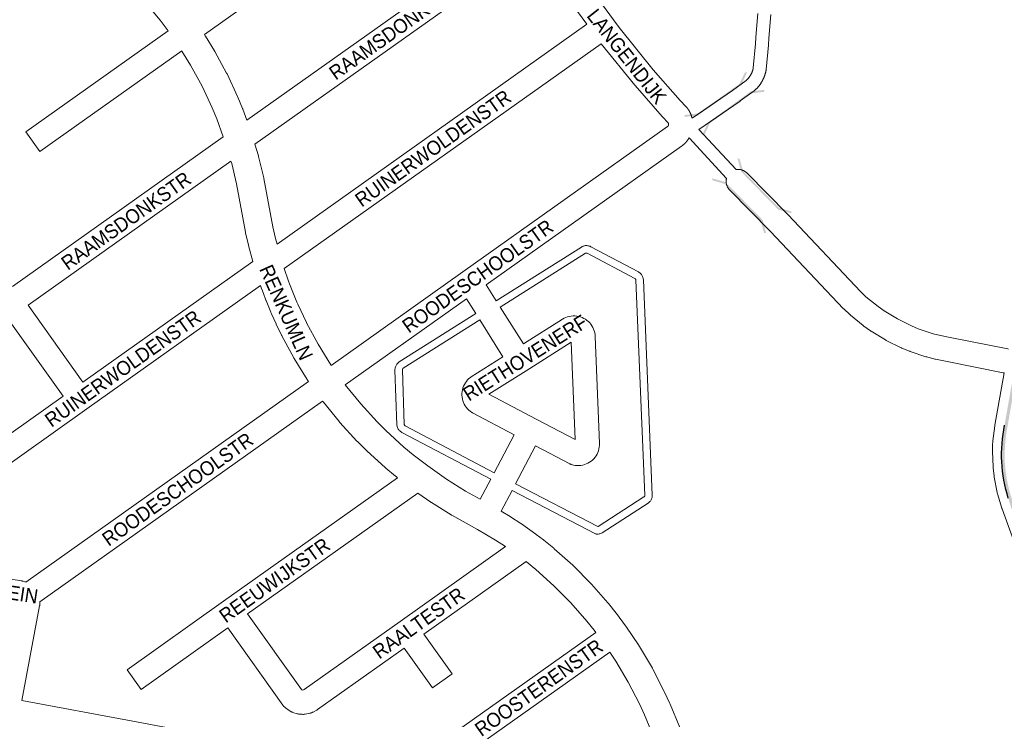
# Paper-space layout 'Layout1' of a CAD drawing. Header units: metres. Extents: x 123097 to 144122, y 392739 to 407589.
# Tile 34 of 256: x 126712 to 127243, y 399716 to 400093. Entities that reach past the tile are written whole.
import ezdxf
from ezdxf.enums import TextEntityAlignment as Align

# ---------------------------------------------------------------- set-up
doc = ezdxf.new("R2010")
doc.units = ezdxf.units.M
doc.header["$MEASUREMENT"] = 0
for name, color, linetype, lineweight in [('gs-anno-wegen algemeen tekst', 7, 'Continuous', 0), ('gs-knt-aanvullende hoofdweg', 7, 'Continuous', 0), ('gs-knt-fietspaden', 7, 'Continuous', 0), ('gs-knt-paden', 7, 'Continuous', 0), ('gs-knt-wegen algemeen', 7, 'Continuous', 0), ('gs-symb-viaduct', 7, 'Continuous', 0), ('gs-vlk-plantopografie wegen algemeen', 7, 'Continuous', 0), ('ir-ARC-fietspaden naastliggend- te inspecteren', 1, 'Continuous', 0)]:
    doc.layers.add(name, color=color, linetype=linetype, lineweight=lineweight)
doc.styles.add('Style-Arial', font='arial.ttf')

# ---------------------------------------------------------------- blocks, each defined once
blk = doc.blocks.new('gg0-viaduct_6')
at = {"layer": 'gs-symb-viaduct', "linetype": 'Continuous'}
blk.add_hatch(color=7, dxfattribs=at).paths.add_polyline_path([(-55.8, -16.9), (-58, -14), (-40, 0), (40, 0), (58, -14), (55.8, -16.9), (38.7, -3.7), (-38.7, -3.7)])

psp = doc.layouts.get("Layout1")

# ---------------------------------------------------------------- hatches: boundary and pattern name
at = {"layer": 'ir-ARC-fietspaden naastliggend- te inspecteren', "linetype": 'Continuous', "lineweight": 30, "extrusion": (0, 0, -1)}
psp.add_hatch(color=1, dxfattribs=at).paths.add_polyline_path([(-127247.887, 399827.379, 0.0143141), (-127245.427, 399834.987, 0.0568567), (-127241.879, 399854.581, 0.0574398), (-127243.408, 399874.483), (-127247.309, 399896.623), (-127248.97, 399896.355), (-127245.091, 399874.22, -0.0556156), (-127243.525, 399854.699, -0.0557179), (-127247.023, 399835.485, -0.0125813), (-127249.445, 399828), (-127263.078, 399791.077), (-127264.511, 399787.093), (-127264.511, 399786.28), (-127264.803, 399786.28), (-127273.364, 399762.478), (-127286.209, 399726.934), (-127286.209, 399726.476), (-127286.375, 399726.476), (-127287.372, 399723.716), (-127285.519, 399723.069), (-127283.13, 399729.79), (-127283.132, 399729.79), (-127282.876, 399730.496), (-127282.876, 399730.496), (-127277.846, 399744.372), (-127277.853, 399744.374), (-127277.597, 399745.08), (-127277.591, 399745.077), (-127271.398, 399762.161), (-127271.271, 399762.514), (-127271.271, 399762.514), (-127266.626, 399775.398), (-127266.635, 399775.401), (-127266.379, 399776.107), (-127266.372, 399776.104)])

# ---------------------------------------------------------------- linework, layer by layer
at = {"layer": 'gs-knt-aanvullende hoofdweg', "color": 7, "linetype": 'Continuous', "flags": 128}
for points in [[(126791.986, 400087.385), (126791.533, 400088.045), (126787.688, 400093.115), (126779.328, 400103.173), (126775.04, 400107.886), (126765.83, 400117.14), (126759.101, 400123.248), (126751.842, 400129.27), (126742.776, 400136.136), (126739.55, 400138.371), (126732.067, 400143.318), (126720.884, 400149.888), (126715.487, 400152.603)], [(126811.6, 400085.348), (126812.004, 400084.758), (126812.113, 400084.595), (126812.218, 400084.429), (126817.007, 400076.603), (126817.103, 400076.441), (126817.195, 400076.277), (126823.614, 400064.498), (126823.719, 400064.3), (126823.817, 400064.098), (126829.523, 400051.957), (126829.659, 400051.651), (126832.238, 400045.458), (126832.307, 400045.285), (126832.373, 400045.11), (126834.53, 400039.105)], [(126821.815, 400030.073), (126818.3, 400039.856), (126815.858, 400045.721), (126810.318, 400057.507), (126804.097, 400068.924), (126799.509, 400076.422), (126799.353, 400076.648)], [(126838.886, 400026.229), (126840.776, 400019.87), (126840.829, 400019.684), (126840.877, 400019.496), (126843.632, 400008.101), (126843.678, 400007.896), (126843.719, 400007.691), (126848.527, 399981.467), (126849.956, 399975.258), (126850.814, 399972.169)], [(126837.795, 399962.92), (126835.439, 399971.4), (126835.356, 399971.726), (126833.852, 399978.263), (126833.784, 399978.592), (126828.983, 400004.775), (126826.323, 400015.778), (126825.948, 400017.038)], [(126854.721, 399958.973), (126856.99, 399952.257), (126857.57, 399950.715), (126861.513, 399940.885), (126862.004, 399939.785), (126866.628, 399929.886), (126866.738, 399929.658), (126872.92, 399918.196), (126879.773, 399907.128), (126880.031, 399906.751)], [(126867.784, 399898.051), (126867.281, 399898.786), (126867.093, 399899.075), (126860.031, 399910.481), (126859.916, 399910.673), (126859.807, 399910.869), (126853.439, 399922.675), (126853.337, 399922.87), (126853.316, 399922.916), (126853.287, 399922.973), (126850.369, 399929.015), (126850.274, 399929.218), (126847.886, 399934.53), (126847.538, 399935.342), (126847.45, 399935.548), (126844.898, 399941.752), (126844.814, 399941.965), (126843.458, 399945.57), (126843.094, 399946.477), (126842.896, 399947.064), (126842.33, 399948.57), (126842.23, 399948.852), (126841.896, 399949.862)], [(127294.65, 399683.7), (127242.04, 399829.304), (127241.973, 399829.498), (127241.911, 399829.694), (127239.586, 399837.428), (127239.516, 399837.675), (127239.497, 399837.755), (127239.485, 399837.799), (127239.455, 399837.924), (127239.402, 399838.175), (127237.819, 399846.428), (127237.77, 399846.717), (127237.732, 399847.007), (127237.235, 399851.443), (127237.208, 399851.735), (127237.192, 399852.028), (127236.914, 399860.33), (127236.91, 399860.623), (127236.911, 399860.646), (127236.932, 399863.186), (127236.94, 399863.456), (127236.942, 399863.499), (127236.957, 399863.726), (127236.964, 399863.81), (127237.135, 399865.664), (127237.135, 399865.668), (127237.136, 399865.671), (127237.142, 399865.73), (127237.165, 399865.959), (127238.163, 399874.062), (127238.168, 399874.106), (127238.192, 399874.282), (127238.228, 399874.502), (127243.243, 399902.727)], [(126887.601, 399896.158), (126895.946, 399885.932), (126904.902, 399876.187), (126909.493, 399871.613), (126919.312, 399862.656), (126924.302, 399858.491), (126932.122, 399852.466), (126942.28, 399845.26), (126952.504, 399838.899), (126960.51, 399834.5)], [(126915.861, 399846.033), (126915.019, 399846.682), (126914.789, 399846.866), (126909.56, 399851.231), (126909.312, 399851.447), (126899.248, 399860.628), (126899.008, 399860.856), (126894.183, 399865.664), (126893.955, 399865.902), (126884.737, 399875.931), (126884.59, 399876.096), (126884.448, 399876.265), (126875.836, 399886.819), (126875.633, 399887.079), (126875.352, 399887.456)], [(126974.079, 399808.885), (126974.062, 399808.898), (126968.722, 399812.403), (126958.991, 399818.197), (126945.092, 399825.833), (126944.916, 399825.933), (126944.742, 399826.038), (126934.153, 399832.626), (126933.962, 399832.749), (126933.775, 399832.878), (126926.795, 399837.829)], [(126971.822, 399828.038), (126976.547, 399825.225), (126976.826, 399825.05), (126982.429, 399821.372), (126982.676, 399821.203), (126990.527, 399815.59), (126990.662, 399815.491), (126994.523, 399812.598), (126994.776, 399812.4), (127000.156, 399807.997), (127000.414, 399807.776), (127010.425, 399798.799), (127010.589, 399798.648), (127010.749, 399798.491), (127020.208, 399788.934), (127020.362, 399788.773), (127020.512, 399788.607), (127029.386, 399778.505), (127029.601, 399778.249), (127033.809, 399773.005), (127033.995, 399772.765), (127038.882, 399766.142), (127039.076, 399765.866), (127046.167, 399755.294), (127046.283, 399755.116), (127046.394, 399754.935), (127053.342, 399743.188), (127053.451, 399742.998), (127053.554, 399742.804), (127059.804, 399730.671), (127059.948, 399730.374), (127062.803, 399724.174), (127062.935, 399723.872), (127068.094, 399711.237)], [(127022.849, 399762.572), (127022, 399763.723), (127017.991, 399768.718), (127009.375, 399778.527), (127000.231, 399787.766), (126990.512, 399796.481), (126985.388, 399800.674), (126985.2, 399800.815)], [(127065.866, 399660.461), (127065.777, 399661.15), (127064.689, 399667.571), (127061.901, 399680.537), (127058.373, 399693.264), (127054.105, 399705.763), (127049.092, 399718.041), (127046.375, 399723.94), (127040.302, 399735.731), (127033.575, 399747.104), (127030.342, 399751.924)]]:
    psp.add_lwpolyline(points, dxfattribs=at)
at = {"layer": 'gs-knt-fietspaden', "color": 7, "linetype": 'Continuous', "flags": 128}
for points in [[(127074.792, 400040.161), (127096.677, 400055.224), (127104.029, 400060.634), (127104.752, 400061.234), (127105.303, 400061.859), (127105.976, 400062.857), (127106.019, 400062.921), (127106.061, 400062.986), (127106.102, 400063.051), (127106.144, 400063.116), (127106.184, 400063.181), (127106.225, 400063.247), (127106.265, 400063.313), (127106.304, 400063.379), (127106.344, 400063.445), (127106.382, 400063.512), (127106.421, 400063.579), (127106.458, 400063.646), (127106.496, 400063.713), (127106.533, 400063.781), (127106.57, 400063.849), (127106.606, 400063.917), (127106.642, 400063.985), (127106.677, 400064.053), (127106.712, 400064.122), (127106.747, 400064.191), (127106.781, 400064.26), (127106.814, 400064.329), (127106.848, 400064.399), (127106.881, 400064.469), (127106.913, 400064.539), (127106.945, 400064.609), (127106.976, 400064.679), (127107.007, 400064.749), (127107.038, 400064.82), (127107.068, 400064.891), (127107.098, 400064.962), (127107.127, 400065.034), (127107.156, 400065.105), (127107.185, 400065.177), (127107.213, 400065.249), (127107.24, 400065.32), (127107.267, 400065.393), (127107.294, 400065.465), (127107.32, 400065.538), (127107.346, 400065.61), (127107.371, 400065.683), (127107.396, 400065.756), (127107.42, 400065.829), (127107.444, 400065.902), (127107.468, 400065.976), (127107.491, 400066.049), (127107.513, 400066.123), (127107.535, 400066.197), (127107.557, 400066.271), (127107.578, 400066.345), (127107.599, 400066.419), (127107.619, 400066.493), (127107.639, 400066.568), (127107.658, 400066.642), (127107.677, 400066.717), (127107.695, 400066.792), (127107.713, 400066.867), (127107.731, 400066.942), (127107.748, 400067.017), (127107.764, 400067.093), (127107.78, 400067.168), (127107.796, 400067.243), (127107.811, 400067.319), (127107.826, 400067.394), (127109.024, 400080.313), (127109.219, 400083.865), (127109.226, 400083.962), (127110.286, 400096.728)], [(127117.281, 400096.131), (127116.226, 400083.43), (127116.03, 400079.861), (127116.02, 400079.73), (127114.801, 400066.589), (127114.784, 400066.441), (127114.761, 400066.295), (127114.739, 400066.172), (127114.716, 400066.05), (127114.692, 400065.928), (127114.667, 400065.806), (127114.642, 400065.684), (127114.616, 400065.563), (127114.589, 400065.441), (127114.561, 400065.321), (127114.532, 400065.199), (127114.503, 400065.079), (127114.473, 400064.958), (127114.442, 400064.837), (127114.411, 400064.717), (127114.378, 400064.597), (127114.345, 400064.477), (127114.311, 400064.358), (127114.276, 400064.238), (127114.241, 400064.119), (127114.205, 400064), (127114.168, 400063.881), (127114.13, 400063.763), (127114.092, 400063.645), (127114.052, 400063.526), (127114.012, 400063.409), (127113.972, 400063.291), (127113.93, 400063.174), (127113.888, 400063.057), (127113.845, 400062.941), (127113.801, 400062.824), (127113.757, 400062.708), (127113.711, 400062.592), (127113.665, 400062.477), (127113.619, 400062.361), (127113.571, 400062.246), (127113.523, 400062.131), (127113.474, 400062.017), (127113.424, 400061.903), (127113.374, 400061.79), (127113.323, 400061.676), (127113.271, 400061.563), (127113.219, 400061.45), (127113.166, 400061.338), (127113.111, 400061.226), (127113.057, 400061.114), (127113.001, 400061.003), (127112.945, 400060.892), (127112.888, 400060.781), (127112.831, 400060.671), (127112.772, 400060.561), (127112.714, 400060.452), (127112.654, 400060.343), (127112.594, 400060.234), (127112.532, 400060.125), (127112.471, 400060.018), (127112.408, 400059.91), (127112.345, 400059.803), (127112.281, 400059.696), (127112.217, 400059.59), (127112.152, 400059.484), (127112.086, 400059.379), (127112.019, 400059.273), (127111.952, 400059.169), (127111.884, 400059.064), (127111.816, 400058.961), (127111.802, 400058.94), (127110.994, 400057.743), (127110.907, 400057.62), (127110.815, 400057.501), (127110.718, 400057.385), (127109.836, 400056.386), (127109.745, 400056.286), (127109.649, 400056.19), (127109.55, 400056.097), (127109.447, 400056.008), (127108.436, 400055.168), (127108.356, 400055.103), (127108.273, 400055.041), (127100.793, 400049.537), (127100.703, 400049.473), (127078.482, 400034.18)]]:
    psp.add_lwpolyline(points, dxfattribs=at)
at = {"layer": 'gs-knt-paden', "color": 7, "linetype": 'Continuous', "flags": 128}
for points in [[(126969.081, 399941.619), (127015.087, 399970.652), (127015.468, 399970.869), (127015.866, 399971.053), (127016.28, 399971.201), (127016.704, 399971.313), (127017.137, 399971.387), (127017.575, 399971.422), (127018.014, 399971.419), (127018.451, 399971.378), (127018.882, 399971.298), (127019.305, 399971.181), (127019.717, 399971.028), (127020.109, 399970.84), (127020.112, 399970.839), (127020.116, 399970.836)], [(126979.552, 399842.74), (127023.94, 399819.721), (127023.972, 399819.737), (127024.008, 399819.757), (127024.043, 399819.779), (127048.827, 399835.712), (127048.897, 399835.761), (127048.963, 399835.817), (127049.023, 399835.877), (127049.078, 399835.943), (127049.127, 399836.014), (127049.17, 399836.088), (127049.206, 399836.166), (127049.236, 399836.246), (127049.258, 399836.329), (127049.273, 399836.414), (127049.281, 399836.499), (127049.281, 399836.585), (127044.471, 399952.791), (127044.463, 399952.877), (127044.449, 399952.962), (127044.426, 399953.045), (127044.397, 399953.126), (127044.361, 399953.204), (127044.319, 399953.279), (127044.27, 399953.349), (127044.215, 399953.416), (127044.154, 399953.477), (127044.089, 399953.533), (127044.019, 399953.583), (127043.945, 399953.627), (127018.224, 399967.29), (127018.146, 399967.327), (127018.065, 399967.357), (127017.982, 399967.381), (127017.897, 399967.396), (127017.811, 399967.404), (127017.724, 399967.405), (127017.638, 399967.398), (127017.553, 399967.383), (127017.469, 399967.361), (127017.388, 399967.332), (127017.309, 399967.296), (127017.233, 399967.253), (126971.224, 399938.218)], [(127020.116, 399970.836), (127045.833, 399957.176), (127046.208, 399956.955), (127046.561, 399956.703), (127046.892, 399956.421), (127047.196, 399956.112), (127047.473, 399955.778), (127047.72, 399955.421), (127047.936, 399955.044), (127048.117, 399954.649), (127048.264, 399954.241), (127048.376, 399953.821), (127048.45, 399953.394), (127048.487, 399952.96), (127053.297, 399836.751), (127053.296, 399836.317), (127053.258, 399835.884), (127053.182, 399835.456), (127053.069, 399835.037), (127052.921, 399834.629), (127052.738, 399834.235), (127052.521, 399833.859), (127052.272, 399833.502), (127051.994, 399833.169), (127051.688, 399832.861), (127051.356, 399832.581), (127051.001, 399832.33), (127026.217, 399816.397), (127025.836, 399816.175), (127025.436, 399815.988), (127025.022, 399815.836), (127024.596, 399815.721), (127024.162, 399815.644), (127023.723, 399815.606), (127023.628, 399815.604), (127023.532, 399815.607), (127023.437, 399815.614), (127023.343, 399815.626), (127023.249, 399815.642), (127023.156, 399815.662), (127023.064, 399815.687), (127022.973, 399815.716), (127022.884, 399815.75), (127022.796, 399815.788), (127022.711, 399815.83), (126977.681, 399839.182)], [(126966.144, 399845.217), (126918.117, 399870.561), (126917.739, 399870.782), (126917.38, 399871.036), (126917.046, 399871.321), (126916.737, 399871.633), (126916.457, 399871.972), (126916.208, 399872.333), (126915.991, 399872.715), (126915.809, 399873.115), (126915.663, 399873.529), (126915.553, 399873.954), (126915.482, 399874.387), (126915.473, 399874.474), (126915.468, 399874.56), (126914.454, 399904.213), (126914.458, 399904.647), (126914.5, 399905.08), (126914.579, 399905.508), (126914.695, 399905.927), (126914.847, 399906.334), (126915.033, 399906.727), (126915.253, 399907.102), (126915.505, 399907.457), (126915.786, 399907.788), (126916.096, 399908.094), (126916.43, 399908.371), (126916.787, 399908.619), (126958.07, 399934.67)], [(126960.213, 399931.269), (126918.932, 399905.219), (126918.861, 399905.17), (126918.795, 399905.115), (126918.735, 399905.055), (126918.679, 399904.989), (126918.629, 399904.92), (126918.586, 399904.846), (126918.549, 399904.768), (126918.519, 399904.688), (126918.496, 399904.605), (126918.481, 399904.521), (126918.473, 399904.436), (126918.472, 399904.35), (126919.482, 399874.808), (126919.502, 399874.722), (126919.53, 399874.638), (126919.565, 399874.556), (126919.608, 399874.478), (126919.657, 399874.405), (126919.713, 399874.336), (126919.775, 399874.272), (126919.842, 399874.214), (126919.914, 399874.163), (126919.992, 399874.117), (126968.015, 399848.775)]]:
    psp.add_lwpolyline(points, dxfattribs=at)
at = {"layer": 'gs-knt-wegen algemeen', "color": 7, "linetype": 'Continuous', "flags": 128}
for points in [[(126958.172, 400189.475), (126811.6, 400085.348)], [(126834.53, 400039.105), (126982.586, 400144.285)], [(126989.356, 400133.124), (126838.886, 400026.229)], [(127017.97, 400090.918), (127007.87, 400104.932), (127007.746, 400105.11), (126994.422, 400124.961), (126994.294, 400125.159), (126989.356, 400133.124)], [(127018.496, 400112.456), (127032.326, 400093.268), (127035.419, 400089.156), (127053.856, 400066.294), (127068.401, 400049.834), (127071.683, 400046.307), (127071.851, 400046.118), (127072.013, 400045.924), (127072.072, 400045.849), (127072.13, 400045.774), (127072.188, 400045.698), (127072.245, 400045.623), (127072.302, 400045.547), (127072.359, 400045.47), (127072.415, 400045.393), (127072.47, 400045.317), (127072.525, 400045.239), (127072.579, 400045.161), (127072.633, 400045.082), (127072.686, 400045.004), (127072.739, 400044.925), (127072.792, 400044.846), (127072.844, 400044.766), (127072.894, 400044.687), (127072.945, 400044.606), (127072.996, 400044.525), (127073.046, 400044.444), (127073.094, 400044.363), (127073.143, 400044.282), (127073.191, 400044.2), (127073.239, 400044.117), (127073.286, 400044.035), (127073.332, 400043.952), (127073.378, 400043.869), (127073.424, 400043.785), (127073.468, 400043.702), (127073.513, 400043.618), (127073.556, 400043.533), (127073.6, 400043.448), (127073.642, 400043.364), (127073.684, 400043.279), (127073.726, 400043.193), (127073.767, 400043.107), (127073.807, 400043.022), (127073.847, 400042.935), (127073.886, 400042.849), (127073.925, 400042.762), (127073.963, 400042.675), (127074.001, 400042.588), (127074.038, 400042.5), (127074.074, 400042.412), (127074.11, 400042.325), (127074.145, 400042.237), (127074.18, 400042.148), (127074.214, 400042.059), (127074.247, 400041.971), (127074.28, 400041.881), (127074.313, 400041.792), (127074.345, 400041.702), (127074.376, 400041.613), (127074.406, 400041.523), (127074.436, 400041.433), (127074.466, 400041.342), (127074.494, 400041.252), (127074.523, 400041.161), (127074.55, 400041.07), (127074.577, 400040.979), (127074.604, 400040.888), (127074.63, 400040.797), (127074.655, 400040.705), (127074.68, 400040.613), (127074.703, 400040.522), (127074.727, 400040.43), (127074.75, 400040.337), (127074.772, 400040.244), (127074.792, 400040.161)], [(126850.814, 399972.169), (127017.97, 400090.918)], [(127025.715, 400080.449), (126854.721, 399958.973)], [(127062.124, 400036.656), (127062.141, 400036.802), (127062.142, 400036.831), (127062.143, 400036.86), (127062.144, 400036.89), (127062.144, 400036.919), (127062.143, 400036.948), (127062.141, 400036.978), (127062.14, 400037.007), (127062.137, 400037.036), (127062.134, 400037.066), (127062.13, 400037.095), (127062.126, 400037.124), (127062.121, 400037.153), (127062.116, 400037.182), (127062.11, 400037.211), (127062.104, 400037.239), (127062.097, 400037.268), (127062.089, 400037.296), (127062.081, 400037.324), (127062.072, 400037.352), (127062.063, 400037.38), (127062.053, 400037.408), (127062.043, 400037.436), (127062.032, 400037.463), (127062.02, 400037.49), (127062.008, 400037.517), (127061.996, 400037.543), (127061.983, 400037.57), (127061.969, 400037.596), (127061.955, 400037.622), (127061.94, 400037.647), (127061.925, 400037.672), (127061.91, 400037.696), (127058.812, 400041.025), (127058.7, 400041.149), (127044.003, 400057.782), (127043.814, 400058.006), (127025.715, 400080.449)], [(126799.353, 400076.648), (126722.728, 400022.217)], [(126880.031, 399906.751), (126951.113, 399957.25), (127061.516, 400035.681), (127061.527, 400035.689), (127061.547, 400035.703), (127061.567, 400035.718), (127061.587, 400035.734), (127061.606, 400035.749), (127061.625, 400035.765), (127061.644, 400035.781), (127061.662, 400035.798), (127061.681, 400035.815), (127061.699, 400035.832), (127061.716, 400035.85), (127061.733, 400035.867), (127061.75, 400035.886), (127061.767, 400035.904), (127061.784, 400035.923), (127061.799, 400035.942), (127061.815, 400035.961), (127061.83, 400035.981), (127061.845, 400036.001), (127061.86, 400036.021), (127061.874, 400036.041), (127061.888, 400036.062), (127061.902, 400036.083), (127061.915, 400036.104), (127061.928, 400036.125), (127061.94, 400036.147), (127061.952, 400036.168), (127061.964, 400036.19), (127061.975, 400036.212), (127061.986, 400036.235), (127061.997, 400036.257), (127062.007, 400036.28), (127062.016, 400036.303), (127062.123, 400036.652)], [(127062.123, 400036.652), (127062.124, 400036.656)], [(127062.123, 400036.652), (127062.124, 400036.656)], [(126708.104, 399949.292), (126821.815, 400030.073)], [(127073.18, 400029.574), (127073.17, 400029.557), (127073.095, 400029.43), (127073.019, 400029.306), (127072.942, 400029.181), (127072.864, 400029.058), (127072.785, 400028.935), (127072.704, 400028.813), (127072.622, 400028.692), (127072.539, 400028.572), (127072.454, 400028.452), (127072.369, 400028.334), (127072.282, 400028.216), (127072.194, 400028.099), (127072.105, 400027.983), (127072.015, 400027.869), (127071.923, 400027.754), (127071.831, 400027.641), (127071.737, 400027.529), (127071.642, 400027.418), (127071.546, 400027.307), (127071.449, 400027.198), (127071.35, 400027.09), (127071.251, 400026.983), (127071.15, 400026.876), (127071.049, 400026.771), (127070.946, 400026.667), (127070.843, 400026.564), (127070.738, 400026.462), (127070.633, 400026.361), (127070.526, 400026.261), (127070.418, 400026.162), (127070.309, 400026.064), (127070.2, 400025.967), (127070.089, 400025.872), (127069.978, 400025.777), (127069.865, 400025.684), (127069.752, 400025.592), (127069.637, 400025.501), (127069.522, 400025.411), (127069.405, 400025.322), (127069.288, 400025.235), (127069.17, 400025.148), (127069.052, 400025.064), (126963.674, 399950.202)], [(126825.948, 400017.038), (126716.421, 399939.23), (126745.932, 399897.659)], [(127098.53, 400012.467), (127098.76, 400012.505), (127099.077, 400012.542), (127099.396, 400012.563), (127099.716, 400012.569), (127100.035, 400012.559), (127100.354, 400012.533), (127100.67, 400012.491), (127100.985, 400012.435), (127101.296, 400012.362), (127101.603, 400012.275), (127101.906, 400012.173), (127102.203, 400012.055), (127102.495, 400011.924), (127102.779, 400011.778), (127103.056, 400011.619), (127103.325, 400011.446), (127103.584, 400011.26), (127103.835, 400011.062), (127104.075, 400010.851), (127104.302, 400010.631), (127104.305, 400010.629), (127104.307, 400010.627)], [(127104.307, 400010.627), (127126.462, 399988.152), (127126.564, 399988.047), (127165.624, 399946.594), (127168.574, 399943.847), (127175.156, 399938.496), (127178.441, 399936.173), (127185.618, 399931.791), (127193.16, 399928.069), (127196.879, 399926.534), (127204.92, 399923.833), (127208.85, 399922.801), (127215.038, 399921.537), (127245.124, 399915.61), (127245.494, 399915.554)], [(127243.243, 399902.727), (127243.039, 399902.758), (127242.751, 399902.808), (127212.499, 399908.767), (127212.454, 399908.776), (127206.068, 399910.081), (127205.892, 399910.119), (127205.718, 399910.162), (127201.402, 399911.295), (127201.191, 399911.355), (127200.982, 399911.421), (127192.526, 399914.262), (127192.32, 399914.335), (127192.117, 399914.415), (127187.993, 399916.116), (127187.792, 399916.203), (127187.594, 399916.296), (127179.593, 399920.245), (127179.335, 399920.38), (127179.083, 399920.527), (127171.47, 399925.175), (127171.285, 399925.292), (127171.103, 399925.416), (127167.46, 399927.992), (127167.284, 399928.121), (127167.113, 399928.255), (127160.191, 399933.883), (127160.023, 399934.024), (127159.86, 399934.17), (127156.595, 399937.211), (127156.442, 399937.358), (127156.294, 399937.51), (127117.138, 399979.064), (127095.033, 400001.489), (127094.814, 400001.722), (127094.607, 400001.965), (127094.412, 400002.219), (127094.23, 400002.481), (127094.061, 400002.752), (127093.906, 400003.031), (127093.764, 400003.318), (127093.637, 400003.611), (127093.524, 400003.91), (127093.426, 400004.214), (127093.343, 400004.523), (127093.275, 400004.835), (127093.223, 400005.15), (127093.186, 400005.467), (127093.165, 400005.786), (127093.159, 400006.106), (127093.169, 400006.425), (127093.195, 400006.744), (127093.237, 400007.06), (127093.293, 400007.375), (127093.366, 400007.686), (127093.371, 400007.706)], [(126745.932, 399897.659), (126837.795, 399962.92)], [(126841.896, 399949.862), (126748.166, 399883.276), (126748.163, 399883.274), (126748.16, 399883.272), (126696.037, 399846.241)], [(126963.674, 399950.202), (126969.081, 399941.619)], [(126953.043, 399942.651), (126887.601, 399896.158)], [(126958.07, 399934.67), (126953.043, 399942.651)], [(126971.224, 399938.218), (126983.746, 399918.342), (127004.871, 399931.682), (127005.742, 399932.18), (127006.654, 399932.601), (127007.599, 399932.94), (127008.57, 399933.196), (127009.559, 399933.367), (127010.56, 399933.45), (127011.564, 399933.446), (127012.564, 399933.354), (127013.552, 399933.176), (127014.521, 399932.912), (127015.463, 399932.565), (127016.371, 399932.137), (127017.239, 399931.631), (127018.059, 399931.052), (127018.826, 399930.403), (127019.533, 399929.69), (127020.175, 399928.919), (127020.748, 399928.094), (127021.246, 399927.222), (127021.667, 399926.31), (127022.006, 399925.366), (127022.262, 399924.394), (127022.432, 399923.405), (127022.516, 399922.405), (127024.804, 399864.608), (127024.8, 399863.603), (127024.708, 399862.603), (127024.53, 399861.615), (127024.266, 399860.646), (127023.919, 399859.704), (127023.491, 399858.795), (127022.986, 399857.928), (127022.406, 399857.107), (127021.758, 399856.341), (127021.045, 399855.634), (127020.273, 399854.991), (127019.448, 399854.419), (127018.576, 399853.92), (127017.664, 399853.499), (127016.719, 399853.16), (127015.748, 399852.904), (127014.759, 399852.734), (127013.758, 399852.65), (127012.754, 399852.654), (127011.753, 399852.746), (127010.765, 399852.925), (127009.797, 399853.189), (127009.532, 399853.279), (127009.272, 399853.381), (127009.017, 399853.494), (127008.767, 399853.618), (126990.331, 399863.245), (126979.552, 399842.74)], [(126735.318, 399890.119), (126704.856, 399933.029)], [(126968.015, 399848.775), (126978.799, 399869.29), (126956.37, 399881.099), (126956.123, 399881.235), (126955.883, 399881.383), (126955.062, 399881.962), (126954.296, 399882.611), (126953.589, 399883.324), (126952.947, 399884.096), (126952.374, 399884.92), (126951.876, 399885.792), (126951.455, 399886.704), (126951.115, 399887.649), (126950.86, 399888.62), (126950.689, 399889.609), (126950.606, 399890.61), (126950.61, 399891.614), (126950.702, 399892.614), (126950.88, 399893.602), (126951.144, 399894.571), (126951.491, 399895.513), (126951.919, 399896.421), (126952.424, 399897.289), (126953.004, 399898.109), (126953.652, 399898.875), (126954.365, 399899.582), (126955.137, 399900.225), (126955.365, 399900.39), (126955.599, 399900.546), (126972.74, 399911.386), (126960.213, 399931.269)], [(126990.615, 399877.783), (127011.688, 399866.781), (127009.61, 399919.276), (126985.19, 399903.855), (126965.158, 399891.186), (126990.608, 399877.787), (126990.612, 399877.786), (126990.615, 399877.783)], [(126715.33, 399789.746), (126867.784, 399898.051)], [(126875.352, 399887.456), (126722.752, 399779.049)], [(126960.51, 399834.5), (126966.144, 399845.217)], [(126926.795, 399837.829), (126834.851, 399772.511)], [(126977.681, 399839.182), (126971.822, 399828.038)], [(126834.851, 399772.511), (126863.955, 399731.695), (126864.198, 399731.519), (126864.55, 399731.41), (126865.016, 399731.5), (126865.525, 399731.768), (126917.217, 399768.49), (126974.079, 399808.885)], [(126661.718, 399798.115), (126713.09, 399790.322), (126713.306, 399790.286), (126713.521, 399790.242), (126713.734, 399790.191), (126714.711, 399789.94), (126714.963, 399789.87), (126715.213, 399789.789), (126715.33, 399789.746)], [(126985.2, 399800.815), (126930.064, 399761.646)], [(126722.752, 399779.049), (126722.783, 399778.291), (126722.789, 399777.997), (126722.781, 399777.703), (126722.76, 399777.409), (126722.726, 399777.117), (126722.678, 399776.826), (126713.124, 399725.751)], [(126824.236, 399764.97), (126777.407, 399731.702)], [(127030.342, 399751.924), (126955.097, 399698.467)], [(126713.124, 399725.751), (126772.976, 399714.557), (126833.231, 399703.288), (126894.764, 399691.779), (126955.017, 399680.51), (127017.926, 399668.744)]]:
    psp.add_lwpolyline(points, dxfattribs=at)
for points in [[(126722.728, 400022.217, -0.320601), (126722.715, 400022.22), (126715.186, 400032.819, -0.3904393), (126715.189, 400032.832), (126791.986, 400087.385)], [(126696.037, 399846.241, -0.3205904), (126696.025, 399846.244), (126688.495, 399856.843, -0.3904406), (126688.497, 399856.856), (126735.318, 399890.119)], [(126777.407, 399731.702, -0.3205957), (126777.394, 399731.705), (126769.865, 399742.304, -0.3904382), (126769.867, 399742.317), (126821.994, 399779.348), (126915.861, 399846.033)], [(126930.064, 399761.646), (126945.265, 399740.248, -0.3904388), (126945.263, 399740.234), (126934.664, 399732.705, -0.384146), (126934.651, 399732.707), (126919.45, 399754.106), (126872.713, 399720.904), (126872.475, 399720.743), (126872.23, 399720.592), (126871.979, 399720.452), (126870.234, 399719.532), (126869.989, 399719.41), (126869.739, 399719.297), (126869.485, 399719.196), (126869.226, 399719.105), (126868.964, 399719.025), (126868.699, 399718.956), (126868.431, 399718.899), (126866.036, 399718.437), (126865.721, 399718.384), (126865.404, 399718.347), (126865.085, 399718.325), (126864.766, 399718.319), (126864.447, 399718.329), (126863.225, 399718.396), (126862.907, 399718.421), (126862.59, 399718.462), (126862.277, 399718.518), (126861.966, 399718.59), (126861.659, 399718.676), (126859.329, 399719.396), (126859.041, 399719.493), (126858.758, 399719.602), (126858.48, 399719.725), (126858.209, 399719.861), (126857.944, 399720.009), (126857.686, 399720.169), (126857.436, 399720.341), (126855.459, 399721.771), (126855.218, 399721.954), (126854.986, 399722.148), (126854.763, 399722.352), (126854.55, 399722.567), (126854.347, 399722.791), (126854.155, 399723.024), (126853.974, 399723.266), (126824.236, 399764.97)], [(126955.097, 399698.467, -0.3205923), (126955.085, 399698.47), (126947.555, 399709.069, -0.3904398), (126947.557, 399709.082), (127022.849, 399762.572)]]:
    psp.add_lwpolyline(points, format="xyb", dxfattribs=at)
at = {"layer": 'gs-vlk-plantopografie wegen algemeen', "color": 7, "linetype": 'Continuous', "flags": 128}
for points in [[(127078.482, 400034.18), (127098.53, 400012.467)], [(127093.371, 400007.706), (127073.18, 400029.574)]]:
    psp.add_lwpolyline(points, dxfattribs=at)
at = {"layer": 'ir-ARC-fietspaden naastliggend- te inspecteren', "color": 1, "linetype": 'Continuous', "lineweight": 30}
psp.add_lwpolyline([(127245.427, 399834.987, -0.0568567), (127241.879, 399854.581, -0.0574398), (127243.408, 399874.483)], format="xyb", dxfattribs=at)

# ---------------------------------------------------------------- block references
at = {"layer": 'gs-symb-viaduct', "color": 7, "linetype": 'Continuous'}
for p, xscale, yscale, zscale, rotation in [((127089.646, 400049.964), 0.357500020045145, 0.2581465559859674, 0.357500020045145, 215.392828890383), ((127094.934, 400046.269), 0.357500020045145, 0.2581465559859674, 0.357500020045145, 35.98331731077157), ((127111.231, 400001.118), 0.357500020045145, 0.2581465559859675, 0.357500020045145, 134.3662566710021), ((127102.829, 399995.48), 0.3575000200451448, 0.2581465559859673, 0.3575000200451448, 314.4439972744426)]:
    psp.add_blockref('gg0-viaduct_6', p, dxfattribs=dict(at, xscale=xscale, yscale=yscale, zscale=zscale, rotation=rotation))

# ---------------------------------------------------------------- texts
at = {"layer": 'gs-anno-wegen algemeen tekst', "color": 7, "style": 'Style-Arial', "width": 0.909091}
for s, rotation, p in [('RAAMSDONKSTR', 35.39036, (126913.896, 400087.502)), ('LANGENDIJK', 308.24275, (127039.582, 400073.624)), ('RUINERWOLDENSTR', 35.3905, (126934.989, 400023.982)), ('RAAMSDONKSTR', 35.39042, (126769.354, 399984.817)), ('ROODESCHOOLSTR', 35.3906, (126959.102, 399954.939)), ('RENKUMLN', 294.07351, (126855.763, 399935.343)), ('RUINERWOLDENSTR', 35.39008, (126767.592, 399905.061)), ('RIETHOVENERF', 32.26965, (126984.695, 399910.802)), ('ROODESCHOOLSTR', 35.39006, (126797.145, 399839.883)), ('REEUWIJKSTR', 35.39068, (126849.465, 399790.751)), ('RUIMELPLEIN', 351.38373, (126689.519, 399786.769)), ('RAALTESTR', 35.39073, (126927.255, 399767.636)), ('ROOSTERENSTR', 35.39077, (126992.083, 399732.729))]:
    psp.add_text(s, height=7.7, rotation=rotation, dxfattribs=at).set_placement(p, align=Align.MIDDLE_CENTER)

doc.saveas('drawing.dxf')
